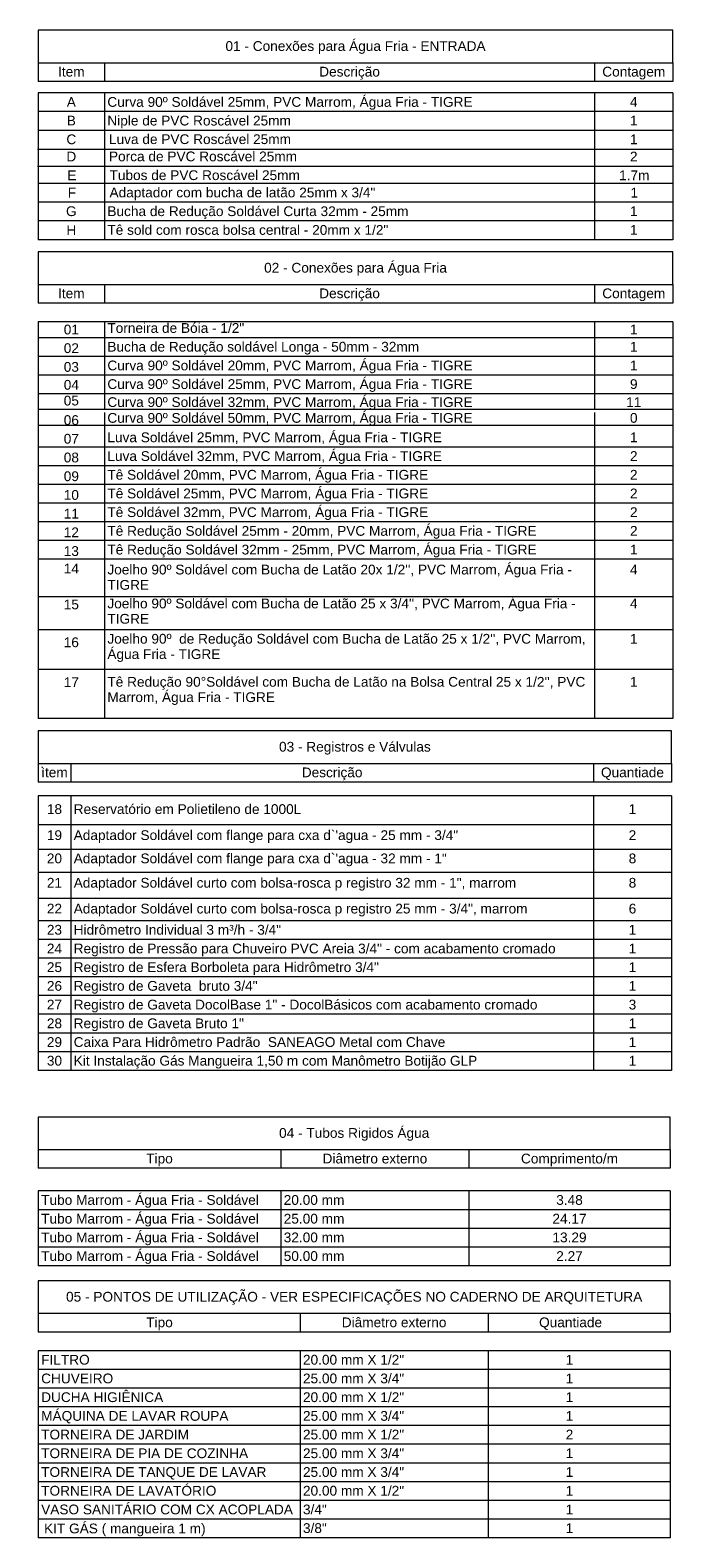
# Model space of a CAD drawing. Header units: millimetres. Extents: x -16331 to -10265, y -4113 to -3584.
# Tile 1 of 21: x -10365.49 to -10356.54, y -4103.34 to -4082.33. Entities that reach past the tile are written whole.
import ezdxf

# ---------------------------------------------------------------- set-up
doc = ezdxf.new("R2010")
doc.units = ezdxf.units.MM
doc.layers.add('A-DETL-THIN', color=151, linetype='Continuous')
doc.layers.add('G-ANNO-SCHD', color=7, linetype='Continuous')
doc.styles.add('Arial_10', font='arial.ttf', dxfattribs={"height": 0.003175})

msp = doc.modelspace()

# ---------------------------------------------------------------- linework, layer by layer
at = {"layer": 'A-DETL-THIN', "lineweight": 9}
for p, q in [((-10365.377, -4082.326), (-10365.377, -4082.78)), ((-10356.539, -4082.326), (-10365.377, -4082.326)), ((-10356.539, -4082.78), (-10356.539, -4082.326)), ((-10365.377, -4082.78), (-10365.377, -4083.041)), ((-10365.377, -4082.78), (-10356.539, -4082.78)), ((-10364.455, -4082.78), (-10364.455, -4083.041)), ((-10357.628, -4082.78), (-10357.628, -4083.041)), ((-10356.539, -4082.78), (-10356.539, -4083.041)), ((-10364.455, -4083.041), (-10365.377, -4083.041)), ((-10357.628, -4083.041), (-10364.455, -4083.041)), ((-10356.539, -4083.041), (-10357.628, -4083.041)), ((-10364.455, -4083.201), (-10365.377, -4083.201)), ((-10365.377, -4083.201), (-10365.377, -4083.462)), ((-10357.628, -4083.201), (-10364.455, -4083.201)), ((-10364.455, -4083.201), (-10364.455, -4083.462)), ((-10356.539, -4083.201), (-10357.628, -4083.201)), ((-10357.628, -4083.201), (-10357.628, -4083.462)), ((-10356.539, -4083.201), (-10356.539, -4083.462)), ((-10364.455, -4083.462), (-10365.377, -4083.462)), ((-10365.377, -4083.462), (-10365.377, -4083.723)), ((-10357.628, -4083.462), (-10364.455, -4083.462)), ((-10364.455, -4083.462), (-10364.455, -4083.723)), ((-10356.539, -4083.462), (-10357.628, -4083.462)), ((-10357.628, -4083.462), (-10357.628, -4083.723)), ((-10356.539, -4083.462), (-10356.539, -4083.723)), ((-10364.455, -4083.723), (-10365.377, -4083.723)), ((-10365.377, -4083.723), (-10365.377, -4084.204)), ((-10357.628, -4083.723), (-10364.455, -4083.723)), ((-10364.455, -4083.723), (-10364.455, -4084.204)), ((-10356.539, -4083.723), (-10357.628, -4083.723)), ((-10357.628, -4083.723), (-10357.628, -4084.204)), ((-10356.539, -4083.723), (-10356.539, -4084.204)), ((-10364.462, -4083.988), (-10365.385, -4083.988)), ((-10357.635, -4083.988), (-10364.462, -4083.988)), ((-10356.547, -4083.988), (-10357.635, -4083.988)), ((-10364.462, -4084.229), (-10365.385, -4084.229)), ((-10365.377, -4084.204), (-10365.377, -4084.464)), ((-10357.635, -4084.229), (-10364.462, -4084.229)), ((-10364.455, -4084.204), (-10364.455, -4084.464)), ((-10356.547, -4084.229), (-10357.635, -4084.229)), ((-10357.628, -4084.204), (-10357.628, -4084.464)), ((-10356.539, -4084.204), (-10356.539, -4084.464)), ((-10364.455, -4084.464), (-10365.377, -4084.464)), ((-10365.377, -4084.464), (-10365.377, -4084.725)), ((-10357.628, -4084.464), (-10364.455, -4084.464)), ((-10364.455, -4084.464), (-10364.455, -4084.725)), ((-10356.539, -4084.464), (-10357.628, -4084.464)), ((-10357.628, -4084.464), (-10357.628, -4084.725)), ((-10356.539, -4084.464), (-10356.539, -4084.725)), ((-10364.455, -4084.725), (-10365.377, -4084.725)), ((-10365.377, -4084.725), (-10365.377, -4085.247)), ((-10357.628, -4084.725), (-10364.455, -4084.725)), ((-10364.455, -4084.725), (-10364.455, -4085.247)), ((-10356.539, -4084.725), (-10357.628, -4084.725)), ((-10357.628, -4084.725), (-10357.628, -4085.247)), ((-10356.539, -4084.725), (-10356.539, -4085.247)), ((-10364.455, -4084.986), (-10365.377, -4084.986)), ((-10357.628, -4084.986), (-10364.455, -4084.986)), ((-10356.539, -4084.986), (-10357.628, -4084.986)), ((-10364.455, -4085.247), (-10365.377, -4085.247)), ((-10357.628, -4085.247), (-10364.455, -4085.247)), ((-10356.539, -4085.247), (-10357.628, -4085.247)), ((-10365.377, -4085.416), (-10365.377, -4085.87)), ((-10356.539, -4085.416), (-10365.377, -4085.416)), ((-10356.539, -4085.87), (-10356.539, -4085.416)), ((-10365.377, -4085.87), (-10365.377, -4086.131)), ((-10365.377, -4085.87), (-10356.539, -4085.87)), ((-10364.455, -4085.87), (-10364.455, -4086.131)), ((-10357.628, -4085.87), (-10357.628, -4086.131)), ((-10356.539, -4085.87), (-10356.539, -4086.131)), ((-10364.455, -4086.131), (-10365.377, -4086.131)), ((-10357.628, -4086.131), (-10364.455, -4086.131)), ((-10356.539, -4086.131), (-10357.628, -4086.131)), ((-10364.455, -4086.394), (-10365.377, -4086.394)), ((-10365.377, -4086.394), (-10365.377, -4086.874)), ((-10364.455, -4086.394), (-10365.377, -4086.394)), ((-10357.628, -4086.394), (-10364.455, -4086.394)), ((-10364.455, -4086.394), (-10364.455, -4086.874)), ((-10357.628, -4086.394), (-10364.455, -4086.394)), ((-10356.539, -4086.394), (-10357.628, -4086.394)), ((-10357.628, -4086.394), (-10357.628, -4086.874)), ((-10356.539, -4086.394), (-10357.628, -4086.394)), ((-10356.539, -4086.394), (-10356.539, -4086.874)), ((-10364.455, -4086.614), (-10365.377, -4086.614)), ((-10357.628, -4086.614), (-10364.455, -4086.614)), ((-10364.455, -4086.614), (-10364.455, -4086.874)), ((-10356.539, -4086.614), (-10357.628, -4086.614)), ((-10357.628, -4086.614), (-10357.628, -4086.874)), ((-10364.455, -4086.874), (-10365.377, -4086.874)), ((-10365.377, -4086.874), (-10365.377, -4087.135)), ((-10357.628, -4086.874), (-10364.455, -4086.874)), ((-10364.455, -4086.874), (-10364.455, -4087.135)), ((-10356.539, -4086.874), (-10357.628, -4086.874)), ((-10357.628, -4086.874), (-10357.628, -4087.135)), ((-10356.539, -4086.874), (-10356.539, -4087.135)), ((-10364.455, -4087.135), (-10365.377, -4087.135)), ((-10365.377, -4087.135), (-10365.377, -4087.616)), ((-10365.377, -4087.135), (-10365.377, -4087.396)), ((-10357.628, -4087.135), (-10364.455, -4087.135)), ((-10364.455, -4087.135), (-10364.455, -4087.616)), ((-10364.455, -4087.135), (-10364.455, -4087.396)), ((-10356.539, -4087.135), (-10357.628, -4087.135)), ((-10357.628, -4087.135), (-10357.628, -4087.616)), ((-10357.628, -4087.135), (-10357.628, -4087.396)), ((-10356.539, -4087.135), (-10356.539, -4087.616)), ((-10356.539, -4087.135), (-10356.539, -4087.396)), ((-10364.455, -4087.396), (-10365.377, -4087.396)), ((-10357.628, -4087.396), (-10364.455, -4087.396)), ((-10356.539, -4087.396), (-10357.628, -4087.396)), ((-10364.455, -4087.616), (-10365.377, -4087.616)), ((-10365.377, -4087.616), (-10365.377, -4088.137)), ((-10357.628, -4087.616), (-10364.455, -4087.616)), ((-10364.455, -4087.657), (-10364.455, -4088.137)), ((-10356.539, -4087.616), (-10357.628, -4087.616)), ((-10357.628, -4087.657), (-10357.628, -4088.137)), ((-10356.539, -4087.616), (-10356.539, -4088.137)), ((-10364.455, -4087.836), (-10365.377, -4087.836)), ((-10365.377, -4087.877), (-10365.377, -4088.137)), ((-10357.628, -4087.836), (-10364.455, -4087.836)), ((-10364.455, -4087.877), (-10364.455, -4088.137)), ((-10356.539, -4087.836), (-10357.628, -4087.836)), ((-10357.628, -4087.877), (-10357.628, -4088.137)), ((-10364.455, -4088.137), (-10365.377, -4088.137)), ((-10365.377, -4088.137), (-10365.377, -4088.398)), ((-10357.628, -4088.137), (-10364.455, -4088.137)), ((-10364.455, -4088.137), (-10364.455, -4088.398)), ((-10356.539, -4088.137), (-10357.628, -4088.137)), ((-10357.628, -4088.137), (-10357.628, -4088.398)), ((-10356.539, -4088.137), (-10356.539, -4088.398)), ((-10364.455, -4088.398), (-10365.377, -4088.398)), ((-10365.377, -4088.398), (-10365.377, -4088.659)), ((-10357.628, -4088.398), (-10364.455, -4088.398)), ((-10364.455, -4088.398), (-10364.455, -4088.659)), ((-10356.539, -4088.398), (-10357.628, -4088.398)), ((-10356.539, -4088.398), (-10357.628, -4088.398)), ((-10357.628, -4088.398), (-10357.628, -4088.659)), ((-10356.539, -4088.398), (-10356.539, -4088.659)), ((-10364.455, -4088.659), (-10365.377, -4088.659)), ((-10365.377, -4088.659), (-10365.377, -4088.92)), ((-10364.455, -4088.659), (-10365.377, -4088.659)), ((-10357.628, -4088.659), (-10364.455, -4088.659)), ((-10364.455, -4088.659), (-10364.455, -4088.92)), ((-10357.628, -4088.659), (-10364.455, -4088.659)), ((-10356.539, -4088.659), (-10357.628, -4088.659)), ((-10357.628, -4088.659), (-10357.628, -4088.92)), ((-10356.539, -4088.659), (-10357.628, -4088.659)), ((-10356.539, -4088.659), (-10356.539, -4088.92)), ((-10364.455, -4088.92), (-10365.377, -4088.92)), ((-10365.377, -4088.92), (-10365.377, -4089.181)), ((-10357.628, -4088.92), (-10364.455, -4088.92)), ((-10364.455, -4088.92), (-10364.455, -4089.181)), ((-10356.539, -4088.92), (-10357.628, -4088.92)), ((-10357.628, -4088.92), (-10357.628, -4089.181)), ((-10356.539, -4088.92), (-10356.539, -4089.181)), ((-10364.455, -4089.181), (-10365.377, -4089.181)), ((-10365.377, -4089.181), (-10365.377, -4089.441)), ((-10357.628, -4089.181), (-10364.455, -4089.181)), ((-10364.455, -4089.181), (-10364.455, -4089.441)), ((-10356.539, -4089.181), (-10357.628, -4089.181)), ((-10357.628, -4089.181), (-10357.628, -4089.441)), ((-10356.539, -4089.181), (-10356.539, -4089.441)), ((-10365.377, -4089.221), (-10365.377, -4089.702)), ((-10364.455, -4089.221), (-10364.455, -4089.702)), ((-10357.628, -4089.221), (-10357.628, -4089.702)), ((-10356.539, -4089.221), (-10356.539, -4089.702)), ((-10364.455, -4089.441), (-10365.377, -4089.441)), ((-10365.377, -4089.441), (-10365.377, -4089.702)), ((-10357.628, -4089.441), (-10364.455, -4089.441)), ((-10364.455, -4089.441), (-10364.455, -4089.702)), ((-10356.539, -4089.441), (-10357.628, -4089.441)), ((-10357.628, -4089.441), (-10357.628, -4089.702)), ((-10356.539, -4089.441), (-10356.539, -4089.702)), ((-10364.455, -4089.702), (-10365.377, -4089.702)), ((-10364.455, -4089.702), (-10365.377, -4089.702)), ((-10365.377, -4089.702), (-10365.377, -4091.919)), ((-10357.628, -4089.702), (-10364.455, -4089.702)), ((-10357.628, -4089.702), (-10364.455, -4089.702)), ((-10364.455, -4089.702), (-10364.455, -4091.919)), ((-10356.539, -4089.702), (-10357.628, -4089.702)), ((-10356.539, -4089.702), (-10357.628, -4089.702)), ((-10357.628, -4089.702), (-10357.628, -4091.919)), ((-10356.539, -4089.702), (-10356.539, -4091.919)), ((-10364.455, -4090.223), (-10365.377, -4090.223)), ((-10357.628, -4090.223), (-10364.455, -4090.223)), ((-10356.539, -4090.223), (-10357.628, -4090.223)), ((-10364.455, -4090.685), (-10365.377, -4090.685)), ((-10357.628, -4090.685), (-10364.455, -4090.685)), ((-10356.539, -4090.685), (-10357.628, -4090.685)), ((-10364.455, -4091.237), (-10365.377, -4091.237)), ((-10357.628, -4091.237), (-10364.455, -4091.237)), ((-10356.539, -4091.237), (-10357.628, -4091.237)), ((-10364.455, -4091.919), (-10365.377, -4091.919)), ((-10357.628, -4091.919), (-10364.455, -4091.919)), ((-10356.539, -4091.919), (-10357.628, -4091.919)), ((-10365.377, -4092.093), (-10365.377, -4092.547)), ((-10356.556, -4092.093), (-10365.377, -4092.093)), ((-10356.556, -4092.547), (-10356.556, -4092.093)), ((-10365.377, -4092.547), (-10365.377, -4092.808)), ((-10365.377, -4092.547), (-10356.556, -4092.547)), ((-10364.924, -4092.547), (-10364.924, -4092.808)), ((-10357.645, -4092.547), (-10357.645, -4092.808)), ((-10356.556, -4092.547), (-10356.556, -4092.808)), ((-10364.924, -4092.808), (-10365.377, -4092.808)), ((-10357.645, -4092.808), (-10364.924, -4092.808)), ((-10356.556, -4092.808), (-10357.645, -4092.808)), ((-10364.924, -4092.999), (-10365.377, -4092.999)), ((-10365.377, -4092.999), (-10365.377, -4093.903)), ((-10357.645, -4092.999), (-10364.924, -4092.999)), ((-10364.924, -4092.999), (-10364.924, -4093.903)), ((-10357.645, -4092.999), (-10357.645, -4094.741)), ((-10356.556, -4092.999), (-10357.645, -4092.999)), ((-10356.556, -4092.999), (-10356.556, -4093.903)), ((-10364.924, -4093.403), (-10365.377, -4093.403)), ((-10364.924, -4093.403), (-10365.377, -4093.403)), ((-10357.645, -4093.403), (-10364.924, -4093.403)), ((-10357.645, -4093.403), (-10364.924, -4093.403)), ((-10356.556, -4093.403), (-10357.645, -4093.403)), ((-10356.556, -4093.403), (-10357.645, -4093.403)), ((-10364.924, -4093.746), (-10365.377, -4093.746)), ((-10365.377, -4093.746), (-10365.377, -4094.741)), ((-10364.924, -4093.746), (-10365.377, -4093.746)), ((-10357.645, -4093.746), (-10364.924, -4093.746)), ((-10364.924, -4093.746), (-10364.924, -4094.798)), ((-10357.645, -4093.746), (-10364.924, -4093.746)), ((-10356.556, -4093.746), (-10357.645, -4093.746)), ((-10356.556, -4093.746), (-10357.645, -4093.746)), ((-10356.556, -4093.746), (-10356.556, -4094.741)), ((-10364.924, -4094.069), (-10365.377, -4094.069)), ((-10357.645, -4094.069), (-10364.924, -4094.069)), ((-10356.556, -4094.069), (-10357.645, -4094.069)), ((-10364.924, -4094.429), (-10365.377, -4094.429)), ((-10357.645, -4094.429), (-10364.924, -4094.429)), ((-10356.556, -4094.429), (-10357.645, -4094.429)), ((-10364.924, -4094.741), (-10365.377, -4094.741)), ((-10365.377, -4094.741), (-10365.377, -4095.001)), ((-10357.645, -4094.741), (-10364.924, -4094.741)), ((-10364.924, -4094.741), (-10364.924, -4095.001)), ((-10356.556, -4094.741), (-10357.645, -4094.741)), ((-10357.645, -4094.741), (-10357.645, -4095.001)), ((-10356.556, -4094.741), (-10356.556, -4095.001)), ((-10364.924, -4095.001), (-10365.377, -4095.001)), ((-10364.924, -4095.001), (-10365.377, -4095.001)), ((-10365.377, -4095.001), (-10365.377, -4095.262)), ((-10364.924, -4095.001), (-10365.377, -4095.001)), ((-10357.645, -4095.001), (-10364.924, -4095.001)), ((-10357.645, -4095.001), (-10364.924, -4095.001)), ((-10364.924, -4095.001), (-10364.924, -4095.262)), ((-10357.645, -4095.001), (-10364.924, -4095.001)), ((-10356.556, -4095.001), (-10357.645, -4095.001)), ((-10356.556, -4095.001), (-10357.645, -4095.001)), ((-10357.645, -4095.001), (-10357.645, -4095.262)), ((-10356.556, -4095.001), (-10357.645, -4095.001)), ((-10356.556, -4095.001), (-10356.556, -4095.262)), ((-10364.924, -4095.262), (-10365.377, -4095.262)), ((-10365.377, -4095.262), (-10365.377, -4095.523)), ((-10357.645, -4095.262), (-10364.924, -4095.262)), ((-10364.924, -4095.262), (-10364.924, -4096.827)), ((-10356.556, -4095.262), (-10357.645, -4095.262)), ((-10357.645, -4095.262), (-10357.645, -4095.523)), ((-10356.556, -4095.262), (-10356.556, -4095.523)), ((-10364.924, -4095.523), (-10365.377, -4095.523)), ((-10365.377, -4095.523), (-10365.377, -4095.784)), ((-10357.645, -4095.523), (-10364.924, -4095.523)), ((-10356.556, -4095.523), (-10357.645, -4095.523)), ((-10357.645, -4095.523), (-10357.645, -4095.784)), ((-10356.556, -4095.523), (-10356.556, -4095.784)), ((-10357.645, -4095.784), (-10365.377, -4095.784)), ((-10365.377, -4095.784), (-10365.377, -4096.044)), ((-10356.556, -4095.784), (-10357.645, -4095.784)), ((-10357.645, -4095.784), (-10357.645, -4096.044)), ((-10356.556, -4095.784), (-10356.556, -4096.044)), ((-10357.645, -4096.044), (-10365.377, -4096.044)), ((-10357.645, -4096.044), (-10365.377, -4096.044)), ((-10365.377, -4096.044), (-10365.377, -4096.305)), ((-10356.556, -4096.044), (-10357.645, -4096.044)), ((-10356.556, -4096.044), (-10357.645, -4096.044)), ((-10357.645, -4096.044), (-10357.645, -4096.305)), ((-10356.556, -4096.044), (-10356.556, -4096.305)), ((-10357.645, -4096.305), (-10365.377, -4096.305)), ((-10357.645, -4096.305), (-10365.377, -4096.305)), ((-10357.645, -4096.305), (-10365.377, -4096.305)), ((-10365.377, -4096.305), (-10365.377, -4096.566)), ((-10356.556, -4096.305), (-10357.645, -4096.305)), ((-10356.556, -4096.305), (-10357.645, -4096.305)), ((-10356.556, -4096.305), (-10357.645, -4096.305)), ((-10357.645, -4096.305), (-10357.645, -4096.566)), ((-10356.556, -4096.305), (-10356.556, -4096.566)), ((-10357.645, -4096.566), (-10365.377, -4096.566)), ((-10357.645, -4096.566), (-10365.377, -4096.566)), ((-10357.645, -4096.566), (-10365.377, -4096.566)), ((-10357.645, -4096.566), (-10365.377, -4096.566)), ((-10365.377, -4096.566), (-10365.377, -4096.827)), ((-10356.556, -4096.566), (-10357.645, -4096.566)), ((-10356.556, -4096.566), (-10357.645, -4096.566)), ((-10356.556, -4096.566), (-10357.645, -4096.566)), ((-10356.556, -4096.566), (-10357.645, -4096.566)), ((-10357.645, -4096.566), (-10357.645, -4096.827)), ((-10356.556, -4096.566), (-10356.556, -4096.827)), ((-10357.645, -4096.827), (-10365.377, -4096.827)), ((-10356.556, -4096.827), (-10357.645, -4096.827)), ((-10365.377, -4097.476), (-10365.377, -4097.93)), ((-10356.577, -4097.476), (-10365.377, -4097.476)), ((-10356.577, -4097.93), (-10356.577, -4097.476)), ((-10365.377, -4097.93), (-10365.377, -4098.19)), ((-10365.377, -4097.93), (-10356.577, -4097.93)), ((-10361.999, -4097.93), (-10361.999, -4098.19)), ((-10359.378, -4097.93), (-10359.378, -4098.19)), ((-10356.577, -4097.93), (-10356.577, -4098.19)), ((-10361.999, -4098.19), (-10365.377, -4098.19)), ((-10359.378, -4098.19), (-10361.999, -4098.19)), ((-10356.577, -4098.19), (-10359.378, -4098.19)), ((-10365.377, -4098.507), (-10365.377, -4098.768)), ((-10361.999, -4098.507), (-10365.377, -4098.507)), ((-10359.378, -4098.507), (-10361.999, -4098.507)), ((-10361.999, -4098.507), (-10361.999, -4098.768)), ((-10356.577, -4098.507), (-10359.378, -4098.507)), ((-10359.378, -4098.507), (-10359.378, -4098.768)), ((-10356.577, -4098.507), (-10356.577, -4098.768)), ((-10361.999, -4098.768), (-10365.377, -4098.768)), ((-10361.999, -4098.768), (-10365.377, -4098.768)), ((-10365.377, -4098.768), (-10365.377, -4099.028)), ((-10361.999, -4098.768), (-10365.377, -4098.768)), ((-10359.378, -4098.768), (-10361.999, -4098.768)), ((-10361.999, -4098.768), (-10361.999, -4099.028)), ((-10356.577, -4098.768), (-10359.378, -4098.768)), ((-10356.577, -4098.768), (-10359.378, -4098.768)), ((-10359.378, -4098.768), (-10359.378, -4099.028)), ((-10359.378, -4098.768), (-10359.378, -4099.028)), ((-10356.577, -4098.768), (-10356.577, -4099.028)), ((-10356.577, -4098.768), (-10356.577, -4099.028)), ((-10361.999, -4099.028), (-10365.377, -4099.028)), ((-10365.377, -4099.028), (-10365.377, -4099.289)), ((-10359.378, -4099.028), (-10361.999, -4099.028)), ((-10361.999, -4099.028), (-10361.999, -4099.289)), ((-10356.577, -4099.028), (-10359.378, -4099.028)), ((-10359.378, -4099.028), (-10359.378, -4099.289)), ((-10356.577, -4099.028), (-10356.577, -4099.289)), ((-10361.999, -4099.289), (-10365.377, -4099.289)), ((-10361.999, -4099.289), (-10365.377, -4099.289)), ((-10365.377, -4099.289), (-10365.377, -4099.55)), ((-10359.378, -4099.289), (-10361.999, -4099.289)), ((-10359.378, -4099.289), (-10361.999, -4099.289)), ((-10361.999, -4099.289), (-10361.999, -4099.55)), ((-10356.577, -4099.289), (-10359.378, -4099.289)), ((-10356.577, -4099.289), (-10359.378, -4099.289)), ((-10359.378, -4099.289), (-10359.378, -4099.55)), ((-10356.577, -4099.289), (-10356.577, -4099.55)), ((-10361.999, -4099.55), (-10365.377, -4099.55)), ((-10359.378, -4099.55), (-10361.999, -4099.55)), ((-10356.577, -4099.55), (-10359.378, -4099.55)), ((-10365.377, -4099.759), (-10365.377, -4100.212)), ((-10356.577, -4099.759), (-10365.377, -4099.759)), ((-10356.577, -4100.212), (-10356.577, -4099.759)), ((-10365.377, -4100.212), (-10356.577, -4100.212)), ((-10365.377, -4100.212), (-10365.377, -4100.473)), ((-10361.731, -4100.212), (-10361.731, -4100.473)), ((-10359.11, -4100.212), (-10359.11, -4100.473)), ((-10356.577, -4100.212), (-10356.577, -4100.473)), ((-10361.731, -4100.473), (-10365.377, -4100.473)), ((-10359.11, -4100.473), (-10361.731, -4100.473)), ((-10356.577, -4100.473), (-10359.378, -4100.473)), ((-10361.731, -4100.734), (-10365.377, -4100.734)), ((-10365.377, -4100.734), (-10365.377, -4100.995)), ((-10365.377, -4100.734), (-10365.377, -4103.342)), ((-10356.577, -4100.734), (-10361.731, -4100.734)), ((-10361.731, -4100.734), (-10361.731, -4100.995)), ((-10361.731, -4100.734), (-10361.731, -4103.081)), ((-10359.11, -4100.734), (-10359.11, -4100.995)), ((-10356.577, -4100.734), (-10356.577, -4100.995)), ((-10361.731, -4100.995), (-10365.377, -4100.995)), ((-10365.377, -4100.995), (-10365.377, -4101.256)), ((-10359.11, -4100.995), (-10361.731, -4100.995)), ((-10361.731, -4100.995), (-10361.731, -4101.256)), ((-10356.577, -4100.995), (-10359.378, -4100.995)), ((-10359.11, -4100.995), (-10359.11, -4101.256)), ((-10356.577, -4100.995), (-10356.577, -4101.256)), ((-10361.731, -4101.256), (-10365.377, -4101.256)), ((-10365.377, -4101.256), (-10365.377, -4101.777)), ((-10359.11, -4101.256), (-10361.731, -4101.256)), ((-10361.731, -4101.256), (-10361.731, -4101.516)), ((-10356.577, -4101.256), (-10359.378, -4101.256)), ((-10359.11, -4101.256), (-10359.11, -4101.516)), ((-10356.577, -4101.256), (-10356.577, -4101.516)), ((-10361.731, -4101.516), (-10365.377, -4101.516)), ((-10365.377, -4101.516), (-10365.377, -4102.038)), ((-10359.11, -4101.516), (-10361.731, -4101.516)), ((-10361.731, -4101.516), (-10361.731, -4101.777)), ((-10356.577, -4101.516), (-10359.378, -4101.516)), ((-10359.11, -4101.516), (-10359.11, -4101.777)), ((-10356.577, -4101.516), (-10356.577, -4101.777)), ((-10361.731, -4101.777), (-10365.377, -4101.777)), ((-10359.11, -4101.777), (-10361.731, -4101.777)), ((-10361.731, -4101.777), (-10361.731, -4102.038)), ((-10356.577, -4101.777), (-10359.378, -4101.777)), ((-10359.11, -4101.777), (-10359.11, -4102.038)), ((-10356.577, -4101.777), (-10356.577, -4102.038)), ((-10361.731, -4102.038), (-10365.377, -4102.038)), ((-10361.731, -4102.038), (-10365.377, -4102.038)), ((-10359.11, -4102.038), (-10361.731, -4102.038)), ((-10359.11, -4102.038), (-10361.731, -4102.038)), ((-10361.731, -4102.038), (-10361.731, -4102.299)), ((-10356.577, -4102.038), (-10359.378, -4102.038)), ((-10356.577, -4102.038), (-10359.378, -4102.038)), ((-10359.11, -4102.038), (-10359.11, -4102.299)), ((-10356.577, -4102.038), (-10356.577, -4102.299)), ((-10361.731, -4102.299), (-10365.377, -4102.299)), ((-10359.11, -4102.299), (-10361.731, -4102.299)), ((-10361.731, -4102.299), (-10361.731, -4102.559)), ((-10356.577, -4102.299), (-10359.378, -4102.299)), ((-10359.11, -4102.299), (-10359.11, -4102.559)), ((-10356.577, -4102.299), (-10356.577, -4102.559)), ((-10361.731, -4102.559), (-10365.377, -4102.559)), ((-10359.11, -4102.559), (-10361.731, -4102.559)), ((-10361.731, -4102.559), (-10361.731, -4102.82)), ((-10356.577, -4102.559), (-10359.378, -4102.559)), ((-10359.11, -4102.559), (-10359.11, -4102.82)), ((-10356.577, -4102.559), (-10356.577, -4102.82)), ((-10361.731, -4102.82), (-10365.377, -4102.82)), ((-10359.11, -4102.82), (-10361.731, -4102.82)), ((-10361.731, -4102.82), (-10361.731, -4103.081)), ((-10356.577, -4102.82), (-10359.378, -4102.82)), ((-10359.11, -4102.82), (-10359.11, -4103.081)), ((-10356.577, -4102.82), (-10356.577, -4103.081)), ((-10361.731, -4103.081), (-10365.377, -4103.081)), ((-10361.731, -4103.081), (-10365.377, -4103.081)), ((-10359.11, -4103.081), (-10361.731, -4103.081)), ((-10359.11, -4103.081), (-10361.731, -4103.081)), ((-10361.731, -4103.081), (-10361.731, -4103.342)), ((-10356.577, -4103.081), (-10359.378, -4103.081)), ((-10356.577, -4103.081), (-10359.378, -4103.081)), ((-10359.11, -4103.081), (-10359.11, -4103.342)), ((-10356.577, -4103.081), (-10356.577, -4103.342)), ((-10361.731, -4103.342), (-10365.377, -4103.342)), ((-10359.11, -4103.342), (-10361.731, -4103.342)), ((-10356.577, -4103.342), (-10359.378, -4103.342))]:
    msp.add_line(p, q, dxfattribs=at)

# ---------------------------------------------------------------- texts
at = {"layer": 'G-ANNO-SCHD', "line_spacing_factor": 0.941778, "style": 'Arial_10'}
for s, insert, char_height, width, attachment_point in [('01 - Conexões para Água Fria - ENTRADA', (-10360.958, -4082.48), 0.13606, 7.14452, 2), ('Item', (-10364.916, -4082.837), 0.1361, 0.4414, 2), ('Descrição', (-10361.041, -4082.837), 0.1361, 1.00772, 2), ('Contagem', (-10357.083, -4082.837), 0.1361, 1.04769, 2), ('A', (-10364.916, -4083.259), 0.136, 0.7562, 2), ('Curva 90º Soldável 25mm, PVC Marrom, Água Fria - TIGRE', (-10364.414, -4083.259), 0.13606, 6.13958, 1), ('4', (-10357.083, -4083.259), 0.136, 0.18079, 2), ('Niple de PVC Roscável 25mm', (-10364.414, -4083.519), 0.13606, 6.13958, 1), ('B', (-10364.916, -4083.519), 0.136, 0.25318, 2), ('1', (-10357.083, -4083.519), 0.136, 0.12659, 2), ('C', (-10364.916, -4083.78), 0.136, 0.7562, 2), ('Luva de PVC Roscável 25mm', (-10364.392, -4083.778), 0.13606, 5.56493, 1), ('1', (-10357.083, -4083.78), 0.136, 0.12659, 2), ('D', (-10364.916, -4084.02), 0.136, 0.7562, 2), ('Porca de PVC Roscável 25mm', (-10364.392, -4084.018), 0.13606, 5.56493, 1), ('2', (-10357.083, -4084.02), 0.136, 0.12659, 2), ('E', (-10364.908, -4084.282), 0.136, 0.7562, 2), ('Tubos de PVC Roscável 25mm', (-10364.384, -4084.28), 0.13606, 5.56493, 1), ('1.7m', (-10357.076, -4084.282), 0.1361, 0.12659, 2), ('F', (-10364.908, -4084.523), 0.136, 0.7562, 2), ('Adaptador com bucha de latão 25mm x 3/4"', (-10364.384, -4084.521), 0.13606, 5.56493, 1), ('1', (-10357.076, -4084.523), 0.136, 0.12659, 2), ('Bucha de Redução Soldável Curta 32mm - 25mm', (-10364.414, -4084.782), 0.13606, 5.33507, 1), ('G', (-10364.916, -4084.782), 0.136, 0.25318, 2), ('1', (-10357.083, -4084.782), 0.136, 0.12659, 2), ('H', (-10364.916, -4085.047), 0.136, 0.25318, 2), ('Tê sold com rosca bolsa central - 20mm x 1/2"', (-10364.414, -4085.043), 0.13606, 5.33507, 1), ('1', (-10357.083, -4085.043), 0.136, 0.12659, 2), ('02 - Conexões para Água Fria', (-10360.958, -4085.57), 0.13606, 2.90489, 2), ('Item', (-10364.916, -4085.927), 0.1361, 0.4414, 2), ('Descrição', (-10361.041, -4085.927), 0.1361, 1.00772, 2), ('Contagem', (-10357.083, -4085.927), 0.1361, 1.04769, 2), ('01', (-10364.916, -4086.431), 0.1361, 0.7562, 2), ('Torneira de Bóia - 1/2"', (-10364.414, -4086.41), 0.13606, 6.13958, 1), ('1', (-10357.083, -4086.431), 0.136, 0.25318, 2), ('Bucha de Redução soldável Longa - 50mm - 32mm', (-10364.414, -4086.671), 0.13606, 6.13958, 1), ('02', (-10364.916, -4086.691), 0.1361, 0.25318, 2), ('1', (-10357.083, -4086.671), 0.136, 0.25318, 2), ('03', (-10364.916, -4086.952), 0.1361, 0.25318, 2), ('Curva 90º Soldável 20mm, PVC Marrom, Água Fria - TIGRE', (-10364.414, -4086.932), 0.13606, 6.13958, 1), ('1', (-10357.083, -4086.932), 0.136, 0.12659, 2), ('04', (-10364.916, -4087.202), 0.1361, 0.25318, 2), ('Curva 90º Soldável 25mm, PVC Marrom, Água Fria - TIGRE', (-10364.414, -4087.192), 0.13606, 6.13958, 1), ('9', (-10357.083, -4087.192), 0.136, 0.12659, 2), ('05', (-10364.916, -4087.422), 0.1361, 0.25318, 2), ('Curva 90º Soldável 32mm, PVC Marrom, Água Fria - TIGRE', (-10364.414, -4087.443), 0.13606, 6.13958, 1), ('11', (-10357.083, -4087.443), 0.1361, 0.12659, 2), ('06', (-10364.916, -4087.694), 0.1361, 0.25318, 2), ('Curva 90º Soldável 50mm, PVC Marrom, Água Fria - TIGRE', (-10364.414, -4087.663), 0.13606, 6.13958, 1), ('0', (-10357.083, -4087.663), 0.136, 0.12659, 2), ('Luva Soldável 25mm, PVC Marrom, Água Fria - TIGRE', (-10364.414, -4087.934), 0.13606, 5.56493, 1), ('07', (-10364.916, -4087.954), 0.1361, 0.25318, 2), ('1', (-10357.083, -4087.934), 0.136, 0.12659, 2), ('08', (-10364.916, -4088.215), 0.1361, 0.25318, 2), ('Luva Soldável 32mm, PVC Marrom, Água Fria - TIGRE', (-10364.414, -4088.195), 0.13606, 5.56493, 1), ('2', (-10357.083, -4088.195), 0.136, 0.12659, 2), ('09', (-10364.916, -4088.476), 0.1361, 0.25318, 2), ('Tê Soldável 20mm, PVC Marrom, Água Fria - TIGRE', (-10364.414, -4088.456), 0.13606, 5.33507, 1), ('2', (-10357.083, -4088.456), 0.136, 0.12659, 2), ('10', (-10364.916, -4088.737), 0.1361, 0.25318, 2), ('Tê Soldável 25mm, PVC Marrom, Água Fria - TIGRE', (-10364.414, -4088.716), 0.13606, 5.33507, 1), ('2', (-10357.083, -4088.716), 0.136, 0.12659, 2), ('Tê Soldável 32mm, PVC Marrom, Água Fria - TIGRE', (-10364.414, -4088.977), 0.13606, 5.33507, 1), ('2', (-10357.083, -4088.977), 0.136, 0.12659, 2), ('11', (-10364.916, -4088.998), 0.1361, 0.25318, 2), ('12', (-10364.916, -4089.258), 0.1361, 0.25318, 2), ('Tê Redução Soldável 25mm - 20mm, PVC Marrom, Água Fria - TIGRE', (-10364.414, -4089.238), 0.13606, 7.42138, 1), ('2', (-10357.083, -4089.238), 0.136, 0.12659, 2), ('13', (-10364.916, -4089.519), 0.1361, 0.25318, 2), ('Tê Redução Soldável 32mm - 25mm, PVC Marrom, Água Fria - TIGRE', (-10364.414, -4089.499), 0.13606, 7.42138, 1), ('1', (-10357.083, -4089.499), 0.136, 0.12659, 2), ('14', (-10364.916, -4089.763), 0.1361, 0.25318, 2), ("Joelho 90º Soldável com Bucha de Latão 20x 1/2'', PVC Marrom, Água Fria -\\PTIGRE", (-10364.414, -4089.777), 0.13606, 7.79856, 1), ('4', (-10357.083, -4089.777), 0.136, 0.12659, 2), ("Joelho 90º Soldável com Bucha de Latão 25 x 3/4'', PVC Marrom, Água Fria -\\PTIGRE", (-10364.414, -4090.25), 0.13606, 7.79856, 1), ('15', (-10364.916, -4090.263), 0.1361, 0.25318, 2), ('4', (-10357.083, -4090.25), 0.136, 0.12659, 2), ('16', (-10364.916, -4090.791), 0.1361, 0.25318, 2), ("Joelho 90º  de Redução Soldável com Bucha de Latão 25 x 1/2'', PVC Marrom, \\PÁgua Fria - TIGRE", (-10364.414, -4090.742), 0.13606, 7.79856, 1), ('1', (-10357.083, -4090.742), 0.136, 0.12659, 2), ('17', (-10364.916, -4091.348), 0.1361, 0.25318, 2), ("Tê Redução 90%%DSoldável com Bucha de Latão na Bolsa Central 25 x 1/2'', PVC\\PMarrom, Água Fria - TIGRE", (-10364.414, -4091.342), 0.13606, 7.55038, 1), ('1', (-10357.083, -4091.342), 0.136, 0.12659, 2), ('03 - Registros e Válvulas', (-10360.967, -4092.247), 0.13606, 2.38687, 2), ('ìtem', (-10365.151, -4092.604), 0.1361, 0.4414, 2), ('Descrição', (-10361.284, -4092.604), 0.1361, 1.00772, 2), ('Quantiade', (-10357.101, -4092.604), 0.1361, 1.04936, 2), ('18', (-10365.151, -4093.116), 0.1361, 0.25318, 2), ('Reservatório em Polietileno de 1000L', (-10364.883, -4093.116), 0.13606, 8.35322, 1), ('1', (-10357.101, -4093.116), 0.136, 0.12659, 2), ('19', (-10365.151, -4093.479), 0.1361, 0.25318, 2), ('Adaptador Soldável com flange para cxa d`\'agua - 25 mm - 3/4"', (-10364.883, -4093.479), 0.13606, 8.35322, 1), ('2', (-10357.101, -4093.479), 0.136, 0.12659, 2), ('20', (-10365.151, -4093.803), 0.1361, 0.25318, 2), ('Adaptador Soldável com flange para cxa d`\'agua - 32 mm - 1"', (-10364.883, -4093.803), 0.13606, 8.35322, 1), ('8', (-10357.101, -4093.803), 0.136, 0.12659, 2), ('21', (-10365.151, -4094.143), 0.1361, 0.25318, 2), ('Adaptador Soldável curto com bolsa-rosca p registro 32 mm - 1", marrom', (-10364.883, -4094.143), 0.13606, 8.35322, 1), ('8', (-10357.101, -4094.143), 0.136, 0.12659, 2), ('22', (-10365.151, -4094.503), 0.1361, 0.25318, 2), ('Adaptador Soldável curto com bolsa-rosca p registro 25 mm - 3/4", marrom', (-10364.883, -4094.503), 0.13606, 8.35322, 1), ('6', (-10357.101, -4094.503), 0.136, 0.12659, 2), ('23', (-10365.151, -4094.798), 0.1361, 0.25318, 2), ('Hidrômetro Individual 3 m³/h - 3/4"', (-10364.883, -4094.798), 0.13606, 8.23829, 1), ('1', (-10357.101, -4094.798), 0.136, 0.12659, 2), ('24', (-10365.151, -4095.059), 0.1361, 0.25318, 2), ('Registro de Pressão para Chuveiro PVC Areia 3/4" - com acabamento cromado', (-10364.883, -4095.059), 0.13606, 8.21109, 1), ('1', (-10357.101, -4095.059), 0.136, 0.12659, 2), ('25', (-10365.151, -4095.319), 0.1361, 0.25318, 2), ('Registro de Esfera Borboleta para Hidrômetro 3/4"', (-10364.883, -4095.319), 0.13606, 5.10521, 1), ('1', (-10357.101, -4095.319), 0.136, 0.12659, 2), ('26', (-10365.151, -4095.58), 0.1361, 0.25318, 2), ('Registro de Gaveta  bruto 3/4"', (-10364.883, -4095.58), 0.13606, 5.10521, 1), ('1', (-10357.101, -4095.58), 0.136, 0.12659, 2), ('27', (-10365.151, -4095.841), 0.1361, 0.25318, 2), ('Registro de Gaveta DocolBase 1" - DocolBásicos com acabamento cromado', (-10364.883, -4095.841), 0.13606, 7.50796, 1), ('3', (-10357.101, -4095.841), 0.136, 0.12659, 2), ('28', (-10365.151, -4096.102), 0.1361, 0.25318, 2), ('Registro de Gaveta Bruto 1" ', (-10364.883, -4096.102), 0.13606, 7.50796, 1), ('1', (-10357.101, -4096.102), 0.136, 0.12659, 2), ('29', (-10365.151, -4096.363), 0.1361, 0.25318, 2), ('Caixa Para Hidrômetro Padrão  SANEAGO Metal com Chave', (-10364.883, -4096.363), 0.13606, 7.50796, 1), ('1', (-10357.101, -4096.363), 0.136, 0.12659, 2), ('30', (-10365.151, -4096.623), 0.1361, 0.25318, 2), ('Kit Instalação Gás Mangueira 1,50 m com Manômetro Botijão GLP', (-10364.883, -4096.623), 0.13606, 7.50796, 1), ('1', (-10357.101, -4096.623), 0.136, 0.12659, 2), ('04 - Tubos Rigidos Água', (-10360.977, -4097.63), 0.13606, 2.36189, 2), ('Tipo', (-10363.688, -4097.987), 0.1361, 0.4414, 2), ('Diâmetro externo', (-10360.688, -4097.987), 0.13606, 1.7406, 2), ('Comprimento/m', (-10357.978, -4097.987), 0.13606, 1.61235, 2), ('Tubo Marrom - Água Fria - Soldável', (-10365.336, -4098.564), 0.13606, 3.62112, 1), ('20.00 mm', (-10361.958, -4098.564), 0.1361, 1.00938, 1), ('3.48', (-10357.978, -4098.564), 0.1361, 0.44306, 2), ('Tubo Marrom - Água Fria - Soldável', (-10365.336, -4098.825), 0.13606, 3.62112, 1), ('25.00 mm', (-10361.958, -4098.825), 0.1361, 1.00938, 1), ('24.17', (-10357.978, -4098.825), 0.1361, 0.44306, 2), ('Tubo Marrom - Água Fria - Soldável', (-10365.336, -4099.086), 0.13606, 3.62112, 1), ('32.00 mm', (-10361.958, -4099.086), 0.1361, 1.00938, 1), ('13.29', (-10357.978, -4099.086), 0.1361, 0.44306, 2), ('Tubo Marrom - Água Fria - Soldável', (-10365.336, -4099.346), 0.13606, 3.62112, 1), ('50.00 mm', (-10361.958, -4099.346), 0.1361, 1.00938, 1), ('2.27', (-10357.978, -4099.346), 0.1361, 0.44306, 2), ('05 - PONTOS DE UTILIZAÇÃO - VER ESPECIFICAÇÕES NO CADERNO DE ARQUITETURA', (-10360.977, -4099.913), 0.13606, 9.17498, 2), ('Tipo', (-10363.688, -4100.27), 0.1361, 0.4414, 2), ('Diâmetro externo', (-10360.421, -4100.27), 0.13606, 1.7406, 2), ('Quantiade', (-10357.963, -4100.27), 0.1361, 1.04936, 2), ('FILTRO', (-10365.336, -4100.791), 0.1361, 3.62112, 1), ('20.00 mm X 1/2"', (-10361.69, -4100.791), 0.13606, 2.09522, 1), ('1', (-10357.978, -4100.791), 0.136, 0.56965, 2), ('CHUVEIRO ', (-10365.336, -4101.052), 0.1361, 3.62112, 1), ('25.00 mm X 3/4"', (-10361.69, -4101.052), 0.13606, 2.09522, 1), ('1', (-10357.978, -4101.052), 0.136, 0.44306, 2), ('DUCHA HIGIÊNICA', (-10365.336, -4101.313), 0.13606, 3.62112, 1), ('20.00 mm X 1/2"', (-10361.69, -4101.313), 0.13606, 2.09522, 1), ('1', (-10357.978, -4101.313), 0.136, 0.56965, 2), ('MÁQUINA DE LAVAR ROUPA', (-10365.336, -4101.574), 0.13606, 3.62112, 1), ('25.00 mm X 3/4"', (-10361.69, -4101.574), 0.13606, 2.09522, 1), ('1', (-10357.978, -4101.574), 0.136, 0.56965, 2), ('TORNEIRA DE JARDIM', (-10365.336, -4101.834), 0.13606, 3.62112, 1), ('25.00 mm X 1/2"', (-10361.69, -4101.834), 0.13606, 2.09522, 1), ('2', (-10357.978, -4101.834), 0.136, 0.56965, 2), ('TORNEIRA DE PIA DE COZINHA', (-10365.336, -4102.095), 0.13606, 3.62112, 1), ('25.00 mm X 3/4"', (-10361.69, -4102.095), 0.13606, 2.09522, 1), ('1', (-10357.978, -4102.095), 0.136, 0.56965, 2), ('TORNEIRA DE TANQUE DE LAVAR', (-10365.336, -4102.356), 0.13606, 3.62112, 1), ('25.00 mm X 3/4"', (-10361.69, -4102.356), 0.13606, 2.09522, 1), ('1', (-10357.978, -4102.356), 0.136, 0.56965, 2), ('TORNEIRA DE LAVATÓRIO', (-10365.336, -4102.617), 0.13606, 3.62112, 1), ('20.00 mm X 1/2"', (-10361.69, -4102.617), 0.13606, 2.09522, 1), ('1', (-10357.978, -4102.617), 0.136, 0.56965, 2), ('VASO SANITÁRIO COM CX ACOPLADA', (-10365.336, -4102.878), 0.13606, 3.62112, 1), ('3/4"', (-10361.69, -4102.878), 0.1361, 2.09522, 1), ('1', (-10357.978, -4102.878), 0.136, 0.56965, 2), ('^IKIT GÁS ( mangueira 1 m)', (-10365.84, -4103.143), 0.13606, 3.62112, 1), ('3/8"', (-10361.69, -4103.138), 0.1361, 2.09522, 1), ('1', (-10357.978, -4103.138), 0.136, 0.56965, 2)]:
    msp.add_mtext(s, dxfattribs=dict(at, insert=insert, char_height=char_height, width=width, attachment_point=attachment_point))

doc.saveas('drawing.dxf')
